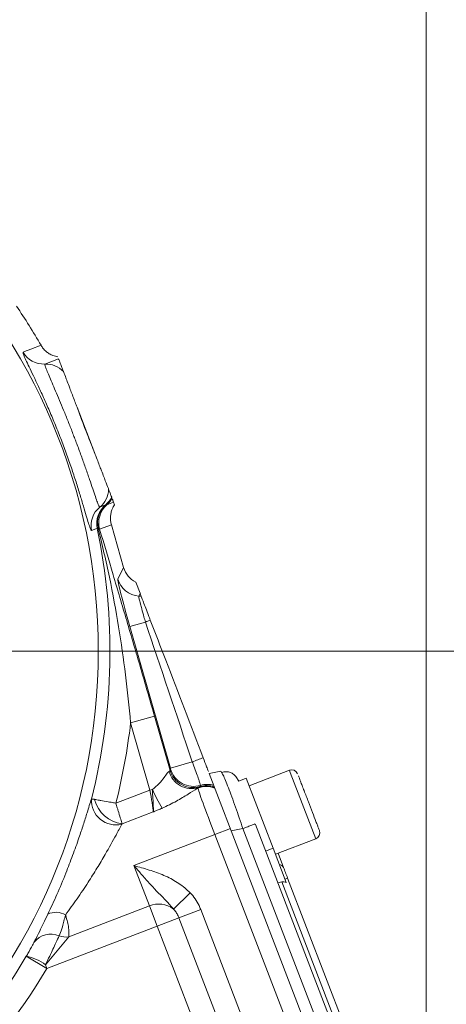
# Model space of a CAD drawing. Header units: inches. Extents: x 0.3 to 33.9, y 0.2 to 21.6.
# Tile 5 of 23: x 8.6 to 10.7, y 7.7 to 12.7. Entities that reach past the tile are written whole.
import ezdxf

# ---------------------------------------------------------------- set-up
doc = ezdxf.new("R2010")
doc.units = ezdxf.units.IN
doc.header["$MEASUREMENT"] = 0
doc.layers.add('SLD-0', color=7, linetype='Continuous', lineweight=15)
doc.styles.add('SLDTEXTSTYLE0', font='TXT', dxfattribs={"width": 0.75})
doc.dimstyles.new('SLDDIMSTYLE0', dxfattribs={"dimtxt": 0.25, "dimasz": 0.13, "dimexe": 0, "dimexo": 0.0625, "dimgap": 0.0625, "dimtad": 0, "dimtih": 1, "dimtoh": 1, "dimrnd": 1e-09, "dimzin": 12, "dimdsep": 46, "dimtxsty": 'SLDTEXTSTYLE0', "dimsah": 1, "dimcen": 0.09, "dimadec": 0, "dimazin": 3, "dimtfac": 1, "dimtofl": 0, "dimtmove": 0, "dimatfit": 3, "dimfxl": 1, "dimfrac": 2, "dimtolj": 1, "dimtzin": 12, "dimarcsym": 0})
doc.dimstyles.new('SLDDIMSTYLE1', dxfattribs={"dimtxt": 0.25, "dimasz": 0.13, "dimexe": 0, "dimexo": 0.0625, "dimgap": 0.0625, "dimtad": 0, "dimtih": 1, "dimtoh": 1, "dimrnd": 1e-09, "dimzin": 12, "dimdsep": 46, "dimtxsty": 'SLDTEXTSTYLE0', "dimsah": 1, "dimcen": 0.09, "dimadec": 0, "dimazin": 3, "dimtfac": 1, "dimtmove": 0, "dimatfit": 0, "dimfxl": 1, "dimfrac": 2, "dimtolj": 1, "dimtzin": 12, "dimarcsym": 0})

# ---------------------------------------------------------------- blocks, each defined once
blk = doc.blocks.new('_D_1')
at = {"layer": 'SLD-0'}
for p, q in [((10.5999, 7.2701), (10.5999, 14.5406)), ((11.9647, 5.5562), (11.9647, 14.5406)), ((10.8956, 14.4524), (10.8448, 14.4524)), ((10.8448, 14.4524), (10.8448, 14.0555)), ((11.669, 14.4524), (11.7198, 14.4524)), ((11.7198, 14.4524), (11.7198, 14.0555)), ((10.5999, 14.4156), (10.3499, 14.4156)), ((11.9647, 14.4156), (12.2147, 14.4156)), ((10.8448, 14.0555), (10.8956, 14.0555)), ((11.7198, 14.0555), (11.669, 14.0555))]:
    blk.add_line(p, q, dxfattribs=at)
for points in [[(10.5999, 14.4156), (10.4699, 14.4356), (10.4699, 14.3956)], [(11.9647, 14.4156), (12.0947, 14.3956), (12.0947, 14.4356)]]:
    blk.add_solid(points, dxfattribs=at)
at = {"layer": 'SLD-0', "char_height": 0.25, "attachment_point": 1, "style": 'SLDTEXTSTYLE0'}
for s, insert in [('1.36', (10.8575, 14.8254, -1.8466)), ('34.7', (10.959, 14.3778, -1.8466))]:
    blk.add_mtext(s, dxfattribs=dict(at, insert=insert))
blk = doc.blocks.new('_D_2')
at = {"layer": 'SLD-0'}
for p, q in [((7.2431, 8.4799), (7.2431, 14.5406)), ((10.5999, 7.2701), (10.5999, 14.5406)), ((8.5347, 14.4524), (8.4839, 14.4524)), ((8.4839, 14.4524), (8.4839, 14.0555)), ((9.3082, 14.4524), (9.359, 14.4524)), ((9.359, 14.4524), (9.359, 14.0555)), ((7.2431, 14.4156), (8.3952, 14.4156)), ((10.5999, 14.4156), (9.4478, 14.4156)), ((8.4839, 14.0555), (8.5347, 14.0555)), ((9.359, 14.0555), (9.3082, 14.0555))]:
    blk.add_line(p, q, dxfattribs=at)
for points in [[(7.2431, 14.4156), (7.3731, 14.3956), (7.3731, 14.4356)], [(10.5999, 14.4156), (10.4699, 14.4356), (10.4699, 14.3956)]]:
    blk.add_solid(points, dxfattribs=at)
at = {"layer": 'SLD-0', "char_height": 0.25, "attachment_point": 1, "style": 'SLDTEXTSTYLE0'}
for s, insert in [('3.36', (8.4966, 14.8254, -1.8466)), ('85.3', (8.5982, 14.3778, -1.8466))]:
    blk.add_mtext(s, dxfattribs=dict(at, insert=insert))
blk = doc.blocks.new('_D_5')
at = {"layer": 'SLD-0'}
for p, q in [((8.5132, 9.5245), (13.4283, 9.5245)), ((13.3033, 9.5245), (13.3033, 8.2706)), ((12.9166, 7.8965), (12.8658, 7.8965)), ((12.8658, 7.8965), (12.8658, 7.4997)), ((13.69, 7.8965), (13.7408, 7.8965)), ((13.7408, 7.8965), (13.7408, 7.4997)), ((12.8658, 7.4997), (12.9166, 7.4997)), ((13.7408, 7.4997), (13.69, 7.4997)), ((13.3033, 6.1949), (13.3033, 7.4489)), ((9.5281, 6.1949), (13.4283, 6.1949))]:
    blk.add_line(p, q, dxfattribs=at)
for points in [[(13.3033, 9.5245), (13.2833, 9.3945), (13.3233, 9.3945)], [(13.3033, 6.1949), (13.3233, 6.3249), (13.2833, 6.3249)]]:
    blk.add_solid(points, dxfattribs=at)
at = {"layer": 'SLD-0', "char_height": 0.25, "attachment_point": 1, "style": 'SLDTEXTSTYLE0'}
for s, insert in [('3.33', (12.8785, 8.2696, -1.8466)), ('84.6', (12.98, 7.8219, -1.8466))]:
    blk.add_mtext(s, dxfattribs=dict(at, insert=insert))
blk = doc.blocks.new('SW_CENTERMARKSYMBOL_1')
at = {"layer": 'SLD-0', "color": 0}
for p, q in [((0, 0.2), (0, 2.235)), ((0, 0), (0, 0.1)), ((-0.2, 0), (-2.235, 0)), ((0, 0), (-0.1, 0)), ((0, 0), (0, -0.1)), ((0, 0), (0.1, 0)), ((0.2, 0), (2.235, 0)), ((0, -0.2), (0, -2.235))]:
    blk.add_line(p, q, dxfattribs=at)

msp = doc.modelspace()

# ---------------------------------------------------------------- linework, layer by layer
at = {"color": 7, "linetype": 'Continuous', "lineweight": 15}
for p, q in [((8.6607, 11.0641), (8.6607, 11.064)), ((8.932, 10.5187), (8.8423, 10.7522)), ((9.026, 10.2737), (8.9919, 10.2607)), ((9.0179, 10.2948), (9.0183, 10.2938)), ((9.031, 10.2607), (9.026, 10.2737)), ((8.9919, 10.2607), (8.9859, 10.2595)), ((8.9486, 10.1432), (8.9438, 10.1421)), ((9.0149, 10.1602), (8.9559, 10.1375)), ((9.0766, 9.945), (9.0149, 10.1602)), ((9.0149, 10.1602), (9.0149, 10.1602)), ((9.0477, 9.887), (9.0766, 9.945)), ((9.1593, 9.815), (9.1377, 9.8711)), ((9.1593, 9.815), (9.1655, 9.7988)), ((9.1077, 9.6478), (9.1864, 9.6704)), ((9.3121, 8.9348), (9.1077, 9.6478)), ((9.2318, 9.1973), (9.1118, 9.1628)), ((9.2318, 9.1973), (9.3103, 8.9238)), ((9.2088, 8.8244), (9.1118, 9.1628)), ((9.3103, 8.9238), (9.3133, 8.93)), ((9.3121, 8.9348), (9.4223, 8.9664)), ((9.3133, 8.93), (9.3121, 8.9348)), ((9.9113, 8.9246), (9.7078, 8.8464)), ((9.5075, 8.9077), (9.5662, 8.9192)), ((9.5075, 8.9077), (9.6183, 8.619)), ((9.5662, 8.9192), (9.5726, 8.9086)), ((9.6421, 8.8927), (9.6561, 8.8694)), ((9.6935, 8.8838), (9.6561, 8.8695)), ((9.6935, 8.8838), (9.8286, 8.5318)), ((9.0378, 8.7587), (9.2088, 8.8244)), ((9.2212, 8.8279), (9.2088, 8.8244)), ((9.4505, 8.8345), (9.4539, 8.8368)), ((9.4539, 8.8368), (9.4601, 8.842)), ((9.2259, 8.7144), (9.069, 8.6542)), ((9.5359, 8.6005), (9.614, 8.6305)), ((9.6771, 8.6305), (9.6183, 8.619)), ((9.6771, 8.6305), (10.2106, 7.2406)), ((9.74, 8.651), (10.2711, 7.2674)), ((9.5359, 8.6005), (9.1285, 8.4441)), ((10.0796, 7.1841), (9.5359, 8.6005)), ((9.6183, 8.619), (10.1593, 7.2098)), ((9.8404, 8.501), (10.0439, 8.5791)), ((9.8286, 8.5318), (9.7912, 8.5175)), ((9.8286, 8.5318), (9.8947, 8.3595)), ((9.8544, 8.5064), (9.8821, 8.4344)), ((9.2064, 8.2411), (9.1285, 8.4441)), ((9.8883, 8.3761), (9.9023, 8.3815)), ((9.9023, 8.3815), (10.2114, 7.5764)), ((9.8524, 8.3582), (9.8727, 8.3618)), ((9.8727, 8.3618), (10.1762, 7.5712)), ((9.3276, 8.2254), (9.4114, 8.3072)), ((8.801, 8.0855), (9.2064, 8.2411)), ((9.2454, 8.1396), (9.2064, 8.2411)), ((9.355, 8.1817), (9.2454, 8.1396)), ((9.355, 8.1817), (9.4645, 8.2237)), ((9.6649, 7.3743), (9.355, 8.1817)), ((9.4645, 8.2237), (9.7744, 7.4164)), ((9.2454, 8.1396), (8.6898, 7.9263)), ((9.5553, 7.3323), (9.2454, 8.1396)), ((8.801, 8.0855), (8.6836, 7.9453)), ((8.5867, 7.9875), (8.5873, 7.9885)), ((8.5867, 7.9875), (8.6898, 7.9263)), ((8.6836, 7.9453), (8.6898, 7.9263))]:
    msp.add_line(p, q, dxfattribs=at)
at = {"color": 8, "linetype": 'Continuous', "lineweight": 15}
for p, q in [((9.9157, 8.9131), (9.9113, 8.9246)), ((10.0439, 8.5791), (9.9157, 8.9131))]:
    msp.add_line(p, q, dxfattribs=at)
at = {"color": 7, "linetype": 'Continuous', "lineweight": 15, "flags": 128}
for points in [[(8.5703, 11.0287), (8.5782, 11.0318), (8.6098, 11.0442), (8.6607, 11.0641)], [(8.68, 10.9694), (8.6879, 10.9724), (8.7193, 10.9845), (8.7488, 10.9959)], [(8.9854, 10.2597), (8.9775, 10.2567), (8.9566, 10.2487)], [(8.9438, 10.1421), (8.9359, 10.1392), (8.9149, 10.1312)]]:
    msp.add_lwpolyline(points, dxfattribs=at)
at = {"color": 7, "linetype": 'Continuous', "lineweight": 15}
msp.add_circle((5.9931, 9.5245), 2.9561, dxfattribs=at)
for centre, radius, start, end in [((5.9931, 9.5245), 3.08, 29.9895, 34.3113), ((8.674, 11.0892), 0.12, 210.249, 272.8786), ((8.686, 10.8496), 0.12, 43.2113, 92.8827), ((8.8809, 10.3418), 0.12, 309.1173, 358.7887), ((8.9095, 10.3526), 0.1199, 309.213, 333.1503), ((8.9098, 10.3529), 0.1205, 309.1711, 332.6757), ((8.9127, 10.3507), 0.1199, 311.3299, 331.6791), ((9.0323, 10.1557), 0.12, 129.1214, 191.751), ((9.0612, 10.1668), 0.12, 129.222, 191.842), ((9.0643, 10.1702), 0.1188, 131.2666, 193.1356), ((9.0712, 10.1706), 0.12, 131.3394, 196.0152), ((5.9931, 9.5245), 3.0147, 345.6908, 11.8216), ((9.1631, 9.9203), 0.1201, 196.0925, 265.0507), ((9.1424, 9.681), 0.1201, 78.9103, 85.0553), ((8.085, 12.4514), 2.9912, 291.6061, 292.1131), ((5.9931, 9.5245), 3.1396, 345.8817, 353.3842), ((0.0139, 33.4588), 26.2373, 291.01358, 291.14151), ((9.4257, 8.9571), 0.1201, 196.0923, 286.6454), ((9.4287, 8.9632), 0.1201, 196.0923, 286.5435), ((9.9228, 8.8947), 0.032, 21, 111), ((9.4198, 8.9511), 0.1193, 195.7986, 286.6086), ((9.8549, 9.0992), 0.6893, 203.1777, 212.0691), ((9.4933, 8.7218), 0.1205, 69.4844, 110.8186), ((9.4933, 8.7233), 0.1201, 69.6509, 109.1429), ((9.4945, 8.727), 0.1201, 71.1323, 106.6575), ((9.4972, 8.733), 0.1201, 73.9766, 106.5561), ((9.0377, 8.7727), 0.1236, 176.8731, 284.0432), ((9.0916, 8.8192), 0.1665, 194.539, 262.1895), ((10.0324, 8.609), 0.032, 291, 21), ((9.8571, 8.4229), 0.0274, 24.5917, 84.2084), ((9.2534, 8.1277), 0.1227, 52.7651, 112.5007), ((8.7359, 8.1161), 0.0929, 58.7294, 116.0355), ((8.7096, 7.9938), 0.1053, 66.3812, 143.1577), ((8.7873, 8.2006), 0.116, 252.1577, 276.7772), ((5.9931, 9.5245), 3.0148, 314.4564, 329.3474), ((8.5218, 7.7136), 0.2826, 55.0682, 76.6024), ((5.9931, 9.5245), 3.1348, 314.4564, 329.3474)]:
    msp.add_arc(centre, radius, start, end, dxfattribs=at)
for centre, major_axis, ratio, start_param, end_param in [((9.192, 9.9783), (0.0536, 0.1075), 0.998667, 2.313226, 3.135775), ((9.1157, 9.6509), (-0.0678, 0.2364), 0.034788, 0.037954, 1.573844), ((8.4026, 8.395), (1.6238, 3.4426), 0.022792, 5.143714, 5.148273), ((9.4876, 8.758), (-0.8719, 2.6055), 0.001529, 4.791942, 5.069611), ((9.196, 8.869), (0.1142, 0.0552), 0.066735, 5.948058, 6.236783), ((9.2006, 8.8212), (-0.0243, 0.1246), 0.068016, 3.669468, 4.724347), ((9.5401, 8.6021), (-0.0896, 0.2334), 0.018159, 0.088281, 1.570796), ((9.2942, 8.6933), (1.6238, 3.4426), 0.022792, 4.766336, 4.768116), ((9.8821, 8.317), (-0.0164, 0.0428), 0.916331, 5.584963, 6.108652)]:
    msp.add_ellipse(centre, major_axis=major_axis, ratio=ratio, start_param=start_param, end_param=end_param, dxfattribs=at)
for points, knots in [([(8.6607, 11.064), (8.6643, 11.0584), (8.6716, 11.0471), (8.6859, 11.0327), (8.7024, 11.0208), (8.722, 11.0109), (8.7369, 11.0075), (8.7451, 11.0056)], [0, 0, 0, 0, 0.188169, 0.381797, 0.569966, 0.763589, 1, 1, 1, 1]), ([(8.9149, 10.1312), (8.9145, 10.1313), (8.9138, 10.1313), (8.9114, 10.1349), (8.9066, 10.1466), (8.8977, 10.1745), (8.8858, 10.2149), (8.8711, 10.2654), (8.853, 10.3255), (8.8321, 10.3919), (8.808, 10.4641), (8.7814, 10.5387), (8.7524, 10.6149), (8.7223, 10.6894), (8.6915, 10.761), (8.662, 10.8266), (8.6344, 10.8854), (8.6106, 10.9351), (8.5911, 10.9755), (8.5775, 11.0049), (8.5696, 11.0242), (8.5701, 11.0272), (8.5703, 11.0287)], [0, 0, 0, 0, 0.019164, 0.038391, 0.092178, 0.147451, 0.200818, 0.255694, 0.307992, 0.361814, 0.413391, 0.466548, 0.518276, 0.571649, 0.623914, 0.677803, 0.730365, 0.784449, 0.837393, 0.891794, 0.945175, 1, 1, 1, 1]), ([(8.9566, 10.2487), (8.9565, 10.2487), (8.9556, 10.2486), (8.9526, 10.2532), (8.9453, 10.2713), (8.9348, 10.3007), (8.9215, 10.3398), (8.9052, 10.3878), (8.8866, 10.4418), (8.8657, 10.5007), (8.8478, 10.5496), (8.8338, 10.5868), (8.8203, 10.622), (8.8023, 10.6683), (8.7802, 10.7232), (8.7586, 10.7753), (8.7385, 10.823), (8.72, 10.8661), (8.704, 10.9035), (8.6911, 10.934), (8.6831, 10.9546), (8.6792, 10.9667), (8.6797, 10.9685), (8.68, 10.9694)], [0, 0, 0, 0, 0.006613, 0.063077, 0.121345, 0.177432, 0.235295, 0.290904, 0.348297, 0.401834, 0.457052, 0.478455, 0.499963, 0.54935, 0.600078, 0.648915, 0.698994, 0.74948, 0.801273, 0.854833, 0.909929, 0.954529, 1, 1, 1, 1]), ([(8.7488, 10.9959), (8.7492, 10.995), (8.751, 10.9903), (8.7553, 10.979), (8.7627, 10.9597), (8.7699, 10.941), (8.7735, 10.9317)], [0, 0, 0, 0, 0.114153, 0.570777, 0.785343, 1, 1, 1, 1]), ([(8.7735, 10.9317), (8.7758, 10.9255), (8.7806, 10.9131), (8.8015, 10.8585), (8.8223, 10.8045), (8.8355, 10.77), (8.8408, 10.7563), (8.8423, 10.7522)], [0, 0, 0, 0, 0.322606, 0.642639, 0.869131, 0.960935, 1, 1, 1, 1]), ([(8.8423, 10.7522), (8.8469, 10.7398), (8.8557, 10.7154), (8.8706, 10.6757), (8.8852, 10.6372), (8.9005, 10.5978), (8.9161, 10.558), (8.9266, 10.532), (8.932, 10.5187)], [0, 0, 0, 0, 0.168919, 0.332056, 0.500008, 0.641584, 0.817818, 1, 1, 1, 1]), ([(8.932, 10.5187), (8.9348, 10.5114), (8.9458, 10.4828), (8.9651, 10.4323), (8.9861, 10.3777), (8.9978, 10.3474), (9.0001, 10.3413), (9.0009, 10.3393)], [0, 0, 0, 0, 0.070467, 0.277117, 0.56329, 0.852377, 1, 1, 1, 1]), ([(9.0009, 10.3393), (9.003, 10.3338), (9.0079, 10.321), (9.0126, 10.3087), (9.0152, 10.3019), (9.0165, 10.2985)], [0, 0, 0, 0, 0.273565, 0.6367475, 1, 1, 1, 1]), ([(9.02, 10.2895), (9.0202, 10.2889), (9.0211, 10.2865), (9.0224, 10.2833), (9.0243, 10.2782), (9.0253, 10.2755), (9.026, 10.2737)], [0, 0, 0, 0, 0.081442, 0.311076, 0.540713, 1, 1, 1, 1]), ([(8.9859, 10.2595), (8.9858, 10.2595), (8.9856, 10.2597), (8.9854, 10.2597), (8.9854, 10.2597)], [0, 0, 0, 0, 0.44896, 1, 1, 1, 1]), ([(9.031, 10.2607), (9.0289, 10.2573), (9.0245, 10.2505), (9.0183, 10.2372), (9.0128, 10.2204), (9.01, 10.2004), (9.0103, 10.18), (9.0134, 10.1668), (9.0149, 10.1602)], [0, 0, 0, 0, 0.114538, 0.230247, 0.419935, 0.615121, 0.80481, 1, 1, 1, 1]), ([(9.1118, 9.1628), (9.1037, 9.2436), (9.0876, 9.4055), (9.0519, 9.65), (9.0073, 9.8965), (8.9682, 10.0609), (8.9486, 10.1432)], [0, 0, 0, 0, 0.243652, 0.488293, 0.743873, 1, 1, 1, 1]), ([(8.9559, 10.1375), (8.9551, 10.1387), (8.9537, 10.141), (8.9503, 10.1425), (8.9486, 10.1432)], [0, 0, 0, 0, 0.49659, 1, 1, 1, 1]), ([(8.9559, 10.1375), (8.9785, 10.0614), (9.0237, 9.9091), (9.0808, 9.7159), (9.1269, 9.5591), (9.1618, 9.4396), (9.1969, 9.3189), (9.2202, 9.2379), (9.2318, 9.1973)], [0, 0, 0, 0, 0.247483, 0.495276, 0.620837, 0.746572, 0.873077, 1, 1, 1, 1]), ([(9.1864, 9.6704), (9.1839, 9.6791), (9.1772, 9.7021), (9.1683, 9.7339), (9.1601, 9.7647), (9.1544, 9.788), (9.1524, 9.7987), (9.1527, 9.8003), (9.1527, 9.8006)], [0, 0, 0, 0, 0.133792, 0.349994, 0.507744, 0.714733, 0.929626, 1, 1, 1, 1]), ([(9.1655, 9.7988), (9.1662, 9.7969), (9.1678, 9.7929), (9.176, 9.7713), (9.1877, 9.7409), (9.2001, 9.7086), (9.208, 9.6879), (9.211, 9.6802)], [0, 0, 0, 0, 0.215697, 0.431707, 0.649625, 0.869325, 1, 1, 1, 1]), ([(9.211, 9.6802), (9.2368, 9.6131), (9.3254, 9.3822), (9.414, 9.1513), (9.4769, 8.9875)], [0, 0, 0, 0, 0.290691, 1, 1, 1, 1]), ([(9.4769, 8.9875), (9.483, 8.9717), (9.4925, 8.9468), (9.5005, 8.926), (9.5034, 8.9184)], [0, 0, 0, 0, 0.637739, 1, 1, 1, 1]), ([(9.4629, 8.8481), (9.4629, 8.8491), (9.4628, 8.8515), (9.4588, 8.8649), (9.4513, 8.8873), (9.441, 8.9164), (9.4301, 8.9459), (9.4237, 8.9627), (9.4223, 8.9664)], [0, 0, 0, 0, 0.143666, 0.362558, 0.499578, 0.718486, 0.937392, 1, 1, 1, 1]), ([(9.2212, 8.8279), (9.233, 8.837), (9.257, 8.8556), (9.2794, 8.8865), (9.2931, 8.9053), (9.3007, 8.9148), (9.3035, 8.9172), (9.3051, 8.9186)], [0, 0, 0, 0, 0.287489, 0.585556, 0.818707, 0.895758, 1, 1, 1, 1]), ([(9.6422, 8.8927), (9.6373, 8.8976), (9.6274, 8.9074), (9.6092, 8.9153), (9.59, 8.9182), (9.5773, 8.9151), (9.571, 8.9135)], [0, 0, 0, 0, 0.24674, 0.496303, 0.747818, 1, 1, 1, 1]), ([(10.0622, 8.6208), (10.0623, 8.6207), (10.063, 8.6188), (10.0611, 8.6236), (10.058, 8.6317), (10.0523, 8.6466), (10.0428, 8.6714), (10.0276, 8.7109), (10.0101, 8.7566), (9.9958, 8.7939), (9.985, 8.8219), (9.9753, 8.8473), (9.9643, 8.8758), (9.9595, 8.8885), (9.9563, 8.8967)], [0, 0, 0, 0, 0.003712, 0.076658, 0.151153, 0.225647, 0.298594, 0.434102, 0.56961, 0.642556, 0.717051, 0.791545, 0.864492, 1, 1, 1, 1]), ([(9.2259, 8.7144), (9.2259, 8.7145), (9.2259, 8.7149), (9.2261, 8.7175), (9.2264, 8.7232), (9.2264, 8.7396), (9.2249, 8.7698), (9.2222, 8.8043), (9.2214, 8.8239), (9.2212, 8.8279)], [0, 0, 0, 0, 0.0040592, 0.0146748, 0.1064973, 0.2213194, 0.565606, 0.9113159, 1, 1, 1, 1]), ([(9.4505, 8.8345), (9.4492, 8.8338), (9.4361, 8.8264), (9.4016, 8.8041), (9.342, 8.7668), (9.2951, 8.7447), (9.2707, 8.7332)], [0, 0, 0, 0, 0.032981, 0.337416, 0.655229, 1, 1, 1, 1]), ([(8.6952, 8.1995), (8.7105, 8.2325), (8.7416, 8.2994), (8.7837, 8.4), (8.8208, 8.4962), (8.8499, 8.5781), (8.8739, 8.6501), (8.8959, 8.7197), (8.9075, 8.7575), (8.9142, 8.7795)], [0, 0, 0, 0, 0.166275, 0.337727, 0.47723, 0.620695, 0.730528, 0.843328, 1, 1, 1, 1]), ([(8.9142, 8.7795), (8.9165, 8.7794), (8.9193, 8.7793), (8.9286, 8.7777), (8.9304, 8.7774)], [0, 0, 0, 0, 0.809719, 1, 1, 1, 1]), ([(9.0378, 8.7587), (9.0377, 8.7587), (9.0335, 8.7595), (9.0253, 8.7609), (9.0122, 8.7631), (8.9899, 8.767), (8.9703, 8.7704), (8.9472, 8.7744), (8.938, 8.776), (8.9304, 8.7774)], [0, 0, 0, 0, 0.003431, 0.096774, 0.189235, 0.309144, 0.628419, 0.693583, 1, 1, 1, 1]), ([(9.0378, 8.7587), (9.0379, 8.7586), (9.0391, 8.7545), (9.0415, 8.7465), (9.0452, 8.7338), (9.0517, 8.7122), (9.0574, 8.6931), (9.0641, 8.6706), (9.0668, 8.6616), (9.069, 8.6542)], [0, 0, 0, 0, 0.00343, 0.09677, 0.189228, 0.308603, 0.627922, 0.693581, 1, 1, 1, 1]), ([(9.2707, 8.7332), (9.2691, 8.7325), (9.2609, 8.729), (9.2473, 8.7233), (9.2342, 8.7179), (9.2274, 8.7151), (9.2261, 8.7145), (9.2259, 8.7144)], [0, 0, 0, 0, 0.113147, 0.55018, 0.907441, 0.987255, 1, 1, 1, 1]), ([(9.0677, 8.6528), (9.0583, 8.6352), (9.0349, 8.5912), (8.9908, 8.5116), (8.9426, 8.4306), (8.8954, 8.3555), (8.8423, 8.2759), (8.8036, 8.2224), (8.7841, 8.1954)], [0, 0, 0, 0, 0.14188, 0.356834, 0.500225, 0.646485, 0.821608, 1, 1, 1, 1]), ([(9.069, 8.6542), (9.0688, 8.6541), (9.0683, 8.6536), (9.0679, 8.6531), (9.0677, 8.6528)], [0, 0, 0, 0, 0.209807, 1, 1, 1, 1]), ([(9.3276, 8.2254), (9.3265, 8.2268), (9.313, 8.2434), (9.2852, 8.2725), (9.245, 8.3131), (9.2049, 8.356), (9.1722, 8.3931), (9.1469, 8.4226), (9.1348, 8.4368), (9.1286, 8.444), (9.1285, 8.4441)], [0, 0, 0, 0, 0.018884, 0.222566, 0.426572, 0.622638, 0.821645, 0.909559, 0.997923, 1, 1, 1, 1]), ([(9.1285, 8.4441), (9.1287, 8.4441), (9.1417, 8.4405), (9.1674, 8.4334), (9.218, 8.4185), (9.2792, 8.3969), (9.3474, 8.3615), (9.3899, 8.329), (9.4095, 8.3092), (9.4114, 8.3072)], [0, 0, 0, 0, 0.001933, 0.126805, 0.251622, 0.499636, 0.737052, 0.973799, 1, 1, 1, 1]), ([(9.4114, 8.3072), (9.4136, 8.3049), (9.4248, 8.2931), (9.4427, 8.2694), (9.4569, 8.2428), (9.4632, 8.227), (9.4645, 8.2237)], [0, 0, 0, 0, 0.096516, 0.48907, 0.892319, 1, 1, 1, 1]), ([(8.6254, 8.0569), (8.627, 8.0602), (8.6357, 8.0776), (8.651, 8.1085), (8.6732, 8.1537), (8.6878, 8.1841), (8.6952, 8.1995)], [0, 0, 0, 0, 0.086595, 0.463628, 0.727497, 1, 1, 1, 1]), ([(8.7841, 8.1954), (8.7787, 8.175), (8.7688, 8.138), (8.7593, 8.1068), (8.753, 8.093), (8.7518, 8.0902)], [0, 0, 0, 0, 0.4989982, 0.8991083, 1, 1, 1, 1]), ([(8.7841, 8.1954), (8.7845, 8.1944), (8.7915, 8.1717), (8.8029, 8.13), (8.8016, 8.1002), (8.801, 8.0855)], [0, 0, 0, 0, 0.023642, 0.518923, 1, 1, 1, 1]), ([(9.355, 8.1817), (9.3542, 8.1835), (9.351, 8.1916), (9.3438, 8.2056), (9.3346, 8.218), (9.3287, 8.2243), (9.3276, 8.2254)], [0, 0, 0, 0, 0.112407, 0.504421, 0.906519, 1, 1, 1, 1]), ([(8.7518, 8.0902), (8.7468, 8.0791), (8.7338, 8.0504), (8.7091, 7.998), (8.6906, 7.9597), (8.6836, 7.9453)], [0, 0, 0, 0, 0.281747, 0.729864, 1, 1, 1, 1]), ([(8.5873, 7.9885), (8.5878, 7.9894), (8.5904, 7.9938), (8.6012, 8.0124), (8.6136, 8.0347), (8.623, 8.0522), (8.625, 8.0563), (8.6254, 8.0569)], [0, 0, 0, 0, 0.033201, 0.184022, 0.765509, 0.963391, 1, 1, 1, 1])]:
    msp.add_open_spline(points, degree=3, knots=knots, dxfattribs=at)
at = {"color": 8, "linetype": 'Continuous', "lineweight": 15}
msp.add_open_spline([(9.5726, 8.9086), (9.574, 8.9066), (9.5772, 8.9023), (9.5891, 8.8741), (9.6035, 8.8378), (9.6207, 8.7918), (9.6451, 8.7243), (9.6645, 8.6674), (9.6771, 8.6305)], degree=3, knots=[0, 0, 0, 0, 0.126702, 0.277032, 0.425145, 0.573262, 0.723588, 1, 1, 1, 1], dxfattribs=at)
at = {"color": 7, "linetype": 'Continuous', "lineweight": 15}
for points in [[(9.7388, 8.6542), (9.7379, 8.6538), (9.7361, 8.6531), (9.7223, 8.6478), (9.7023, 8.6401), (9.6855, 8.6337), (9.6771, 8.6305)], [(9.9023, 8.3815), (9.8985, 8.3914), (9.8909, 8.4112), (9.885, 8.4266), (9.8821, 8.4344)]]:
    msp.add_open_spline(points, degree=3, dxfattribs=at)

# ---------------------------------------------------------------- block references
at = {"layer": 'SLD-0'}
msp.add_blockref('SW_CENTERMARKSYMBOL_1', (7.2431, 6.1949), dxfattribs=at)

# ---------------------------------------------------------------- dimensions: what is measured, and where the dimension line sits
for base, p1, p2, dimstyle, picture, middle in [((7.2431, 14.4156), (10.5999, 7.2201), (7.2431, 8.4299), 'SLDDIMSTYLE0', '_D_2', (8.9215, 14.4156)), ((10.5999, 14.4156), (11.9647, 5.5062), (10.5999, 7.2201), 'SLDDIMSTYLE1', '_D_1', (11.2823, 14.4156))]:
    dim = msp.add_linear_dim(base=base, p1=p1, p2=p2, dimstyle=dimstyle, dxfattribs=at)
    dim.commit()
    dim.dimension.update_dxf_attribs({"geometry": picture, "text_midpoint": middle, "dimtype": 160})
dim = msp.add_linear_dim(base=(13.3033, 9.5245), p1=(9.4781, 6.1949), p2=(8.4632, 9.5245), angle=90, dimstyle='SLDDIMSTYLE0', dxfattribs=at)
dim.commit()
dim.dimension.update_dxf_attribs({"geometry": '_D_5', "text_midpoint": (13.3033, 7.8597), "dimtype": 160})

doc.saveas('drawing.dxf')
